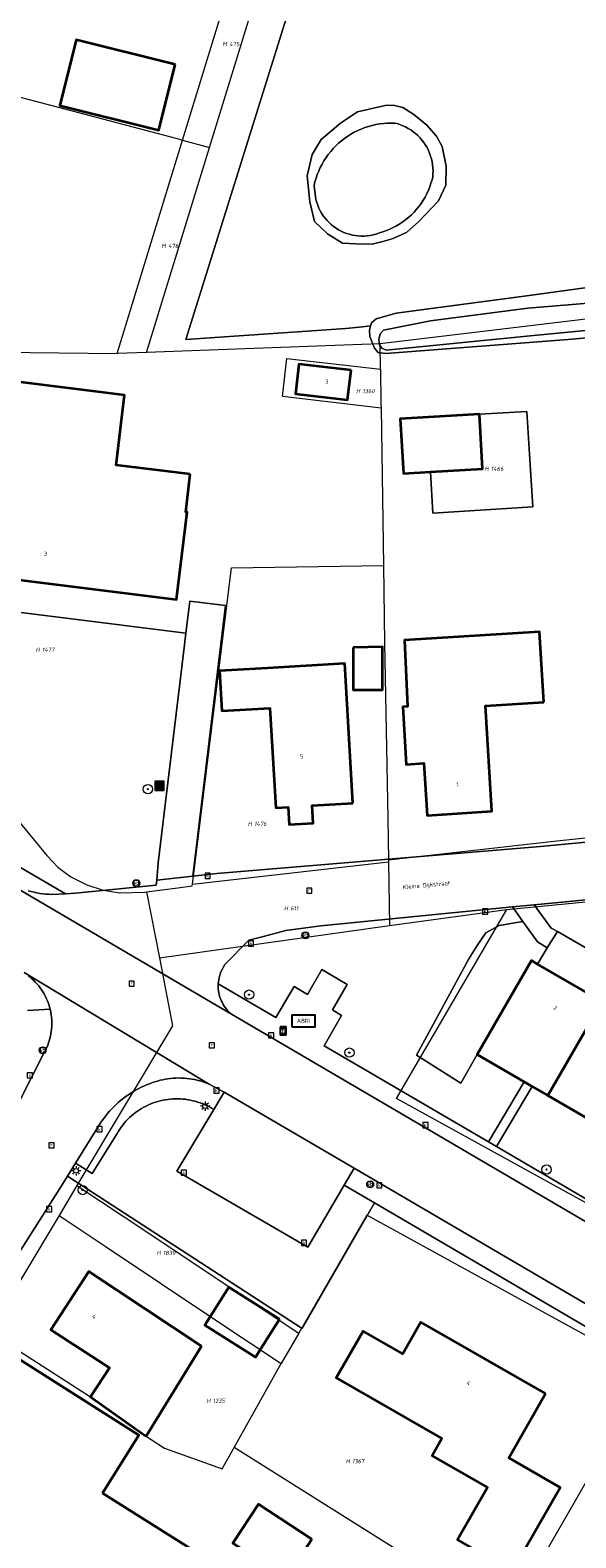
# Model space of a CAD drawing. Header units: metres. Extents: x 250001 to 257773, y 598992 to 609118.
# Tile 74 of 256: x 251558 to 251605, y 601520 to 601649. Entities that reach past the tile are written whole.
import ezdxf
from ezdxf.enums import TextEntityAlignment as Align
from ezdxf.lldxf.tags import DXFTag

# ---------------------------------------------------------------- set-up
doc = ezdxf.new("R2010")
doc.units = ezdxf.units.M
for name, color, linetype, lineweight in [('B-WE-GR-BOOM-S', 252, 'Continuous', 25), ('B-WE-GR-GRAS-GV', 252, 'Continuous', 13), ('B-WE-GR-GROENVOORZIENING-GV', 252, 'Continuous', 18), ('B-WE-IE-MEUBILAIR_WEGMEUBILAIR-S', 7, 'Continuous', 25), ('B-WE-KG-GRENS_PERCEEL-G', 150, 'KG-PERCEEL', 18), ('B-WE-KG-GRENS_PERCEEL-S', 150, 'Continuous', 25), ('B-WE-KL-ET_LS_OV_LICHTMAST-S', 252, 'Continuous', 25), ('B-WE-OG-BEBOUWING-GV', 1, 'Continuous', 35), ('B-WE-OG-BEBOUWING-T18', 7, 'Continuous', 18), ('B-WE-OG-BEBOUWING_OVERBOUWING-GV', 1, 'Continuous', 18), ('B-WE-OG-TERREIN_ERF-GV', 7, 'Continuous', 18), ('B-WE-OG-TOPOGRAFIE-T18', 2, 'Continuous', 18), ('B-WE-OG-WATER-GV', 252, 'Continuous', 18), ('B-WE-OG-WATER_SLOOT-GV', 252, 'Continuous', 18), ('B-WE-RI-GWA_KOLK-S', 252, 'Continuous', 25), ('B-WE-RI-GWA_RIOOLPUT-S', 252, 'Continuous', 25), ('B-WE-VH-VERHARDING_GESLOTEN-GV', 252, 'Continuous', 18), ('B-WE-VH-VERHARDING_OPEN-GV', 252, 'Continuous', 18), ('B-WE-VW-HALTEPAAL-S', 252, 'Continuous', 25), ('B-WE-VW-VERKEERSTEKEN_BORD-S', 252, 'Continuous', 25), ('B-WE-VW-VERKEERSTEKEN_DRAAGCONSTRUCTIE-S', 252, 'Continuous', 25), ('X-XX-AL-REFERENTIE-G', 7, 'Continuous', 18)]:
    doc.layers.add(name, color=color, linetype=linetype, lineweight=lineweight)
doc.styles.add('NLCS-ISO', font='NLCS-ISO.ttf')
doc.styles.add('NLCS-ISO-ANNOTATIEF-T18', font='NLCS-ISO.ttf', dxfattribs={"height": 1.8})
doc.styles.get("Standard").update_dxf_attribs({"font": 'NLCS-ISO.ttf'})
tags = doc.linetypes.add('KG-PERCEEL', pattern='A,5.5,-2,["P",Standard,S=1.8,R=0,X=-0.5,Y=-0.9],-2,5.5,-2,[5,NLCS.SHX,S=0.75,R=0,X=0,Y=0],-2', length=19).pattern_tags.tags
tags[6] = DXFTag(74, 10)

# ---------------------------------------------------------------- blocks, each defined once
blk = doc.blocks.new('SKG-PERCEELNUMMER-SO')
at = {"style": 'NLCS-ISO', "oblique": 10, "flags": 1}
blk.add_attdef('GEMEENTECODE', text='', height=1.8, dxfattribs=at).set_placement((0, 2.55), align=Align.MIDDLE_CENTER)
at = {"style": 'NLCS-ISO', "oblique": 10}
blk.add_attdef('SECTIE', text='', height=1.8, dxfattribs=at).set_placement((-0.5, 0), align=Align.MIDDLE_RIGHT)
blk.add_attdef('PERCEELNUMMER', text='', height=1.8, dxfattribs=at).set_placement((0.5, 0), align=Align.MIDDLE_LEFT)
blk = doc.blocks.new('BS2021-132-Xref-KAD-20210617')
at = {"layer": 'B-WE-KG-GRENS_PERCEEL-G', "flags": 128}
for points in [[(251571.575, 601639.763), (251576.703, 601656.522)], [(251573.903, 601639.149), (251579.06, 601655.941)], [(251571.575, 601639.763), (251538.211, 601648.555)], [(251565.96, 601621.41), (251571.575, 601639.763)], [(251571.575, 601639.763), (251573.903, 601639.149)], [(251568.484, 601621.504), (251573.903, 601639.149)], [(251606.971, 601624.46), (251605.592, 601624.294), (251588.586, 601622.253)], [(251548.173, 601621.748), (251550.923, 601621.596), (251565.96, 601621.41)], [(251588.586, 601622.253), (251588.56, 601622.25), (251568.484, 601621.504)], [(251588.622, 601620.059), (251588.586, 601622.253)], [(251568.484, 601621.504), (251565.96, 601621.41)], [(251588.677, 601616.727), (251580.175, 601617.713), (251580.561, 601620.994), (251588.622, 601620.059)], [(251588.622, 601620.059), (251588.671, 601617.096), (251588.677, 601616.727)], [(251588.677, 601616.727), (251588.9, 601603.185)], [(251572.426, 601575.741), (251575.795, 601602.969), (251588.9, 601603.185)], [(251588.9, 601603.185), (251588.975, 601596.522), (251589.258, 601581.429), (251589.317, 601577.84)], [(251545.406, 601595.823), (251559.901, 601578.217), (251560.87, 601577.198), (251561.946, 601576.396), (251563.325, 601575.714), (251564.749, 601575.243), (251566.187, 601575.012), (251568.346, 601575.085), (251568.49, 601575.104)], [(251606.298, 601579.735), (251603.816, 601579.46), (251589.317, 601577.84)], [(251599.5, 601573.596), (251635.292, 601577.048), (251635.373, 601577.045), (251635.451, 601577.014), (251635.508, 601576.961), (251635.555, 601576.866), (251636, 601572.12), (251650.27, 601573.44), (251649.83, 601578.14), (251649.876, 601578.318), (251649.9, 601578.36), (251649.961, 601578.401), (251650.027, 601578.433), (251650.11, 601578.46), (251657.99, 601579.21), (251660.787, 601579.54)], [(251589.32, 601577.661), (251572.426, 601575.741)], [(251589.317, 601577.84), (251589.32, 601577.681), (251589.32, 601577.661)], [(251589.32, 601577.661), (251589.41, 601572.194)], [(251568.49, 601575.104), (251571.186, 601575.459)], [(251568.49, 601575.104), (251569.582, 601569.44)], [(251571.186, 601575.459), (251572.411, 601575.62)], [(251572.411, 601575.62), (251572.426, 601575.741)], [(251589.41, 601572.194), (251599.5, 601573.596)], [(251647.848, 601544.378), (251624.185, 601557.951), (251615.652, 601543.212), (251590.015, 601557.316), (251599.5, 601573.596)], [(251569.582, 601569.44), (251589.41, 601572.194)], [(251569.582, 601569.44), (251570.715, 601563.565), (251562.479, 601549.832)], [(251562.479, 601549.832), (251560.944, 601547.27)], [(251562.479, 601549.832), (251566.554, 601547.134), (251581.593, 601537.147)], [(251560.944, 601547.27), (251554.93, 601537.24)], [(251560.944, 601547.27), (251564.923, 601544.628), (251574.547, 601538.192), (251580.08, 601534.53)], [(251611.853, 601533.883), (251587.447, 601547.275), (251581.593, 601537.147)], [(251554.93, 601537.24), (251563.66, 601531.67), (251568.3, 601528.36), (251570.025, 601527.241), (251574.997, 601525.453), (251576.023, 601527.285)], [(251581.593, 601537.147), (251580.08, 601534.53)], [(251576.023, 601527.285), (251580.08, 601534.53)], [(251599.536, 601512.519), (251611.853, 601533.883)], [(251599.536, 601512.519), (251576.023, 601527.285)]]:
    blk.add_lwpolyline(points, dxfattribs=at)
at = {"layer": 'B-WE-KG-GRENS_PERCEEL-S', "xscale": 0.2, "yscale": 0.2, "zscale": 0.2}
for p, values in [((251575.509, 601648.04), {'PERCEELNUMMER': '475', 'SECTIE': 'M'}), ((251570.255, 601630.679), {'PERCEELNUMMER': '476', 'SECTIE': 'M'}), ((251586.975, 601618.185), {'PERCEELNUMMER': '1360', 'SECTIE': 'H'}), ((251598.044, 601611.495), {'PERCEELNUMMER': '1466', 'SECTIE': 'H'}), ((251559.379, 601595.928), {'PERCEELNUMMER': '1477', 'SECTIE': 'H'}), ((251577.655, 601580.955), {'PERCEELNUMMER': '1476', 'SECTIE': 'H'}), ((251580.768, 601573.69), {'PERCEELNUMMER': '611', 'SECTIE': 'H'}), ((251569.8, 601544.038), {'PERCEELNUMMER': '1839', 'SECTIE': 'H'}), ((251574.085, 601531.315), {'PERCEELNUMMER': '1235', 'SECTIE': 'H'}), ((251586.09, 601526.119), {'PERCEELNUMMER': '1367', 'SECTIE': 'H'})]:
    blk.add_blockref('SKG-PERCEELNUMMER-SO', p, dxfattribs=at).add_auto_attribs(values)
blk = doc.blocks.new('SIE-WEG_AFVALBAK-SO')
at = {"linetype": 'ByBlock', "lineweight": 18}
h = blk.add_hatch(color=0, dxfattribs=at)
h.dxf.hatch_style = 1
h.paths.add_polyline_path([(-1.5, -1.5), (1.5, -1.5), (1.5, 1.5), (-1.5, 1.5)])
at = {"color": 0, "linetype": 'ByBlock', "lineweight": 18}
for points in [[(-2, -2), (2, -2), (2, 2), (-2, 2)], [(-1.5, -1.5), (1.5, -1.5), (1.5, 1.5), (-1.5, 1.5)]]:
    blk.add_lwpolyline(points, close=True, dxfattribs=at)
blk = doc.blocks.new('SIE-WEG_VERKEERSBORD-SO')
at = {"color": 0, "linetype": 'ByBlock', "lineweight": 18}
blk.add_lwpolyline([(-1.125, -1.125), (1.125, -1.125), (1.125, 1.125), (-1.125, 1.125)], close=True, dxfattribs=at)
at = {"color": 0, "linetype": 'ByBlock', "lineweight": 18, "style": 'NLCS-ISO'}
blk.add_text('vb', height=1.5, dxfattribs=at).set_placement((0, 0), align=Align.MIDDLE_CENTER)
blk = doc.blocks.new('SIE-WEG_PAAL_VERKEERSBORD-SO')
at = {"color": 0, "linetype": 'ByBlock', "lineweight": 18}
blk.add_circle((0, 0), 1.5, dxfattribs=at)
at = {"color": 0, "linetype": 'ByBlock', "lineweight": 18, "style": 'NLCS-ISO'}
blk.add_text('vb', height=1.5, dxfattribs=at).set_placement((0, 0.13), align=Align.MIDDLE_CENTER)
blk = doc.blocks.new('SVW-HALTEPAAL-SO')
for p, q in [((-1.29, 1.06), (1.29, 1.06)), ((-1.29, -1.06), (1.29, -1.06))]:
    blk.add_line(p, q)
blk.add_lwpolyline([(-1.09, -1.76), (1.09, -1.76, 0.414214), (1.29, -1.56), (1.29, 1.56, 0.414214), (1.09, 1.76), (-1.09, 1.76, 0.414214), (-1.29, 1.56), (-1.29, -1.56, 0.414214)], format="xyb", close=True)
at = {"lineweight": 18, "style": 'NLCS-ISO'}
blk.add_text('h', height=1.8, dxfattribs=at).set_placement((0.02, 0.01), align=Align.MIDDLE_CENTER)
blk = doc.blocks.new('SKL-ET_OV_LICHTMAST-SO')
at = {"color": 0, "linetype": 'ByBlock', "lineweight": 18}
for points in [[(-1.25, 0), (-2, 0)], [(-1.41, 1.41), (-0.88, 0.88)], [(0, 2), (0, 1.25)], [(0.88, 0.88), (1.41, 1.41)], [(2, 0), (1.25, 0)], [(-1.41, -1.41), (-0.88, -0.88)], [(0, -1.25), (0, -2)], [(0.88, -0.88), (1.41, -1.41)]]:
    blk.add_lwpolyline(points, dxfattribs=at)
blk.add_circle((0, 0), 1, dxfattribs=at)
blk = doc.blocks.new('SRI-KOLK-SO')
at = {"color": 0, "linetype": 'ByBlock', "lineweight": 18}
blk.add_lwpolyline([(-1.125, -1.125), (1.125, -1.125), (1.125, 1.125), (-1.125, 1.125)], close=True, dxfattribs=at)
at = {"color": 0, "linetype": 'ByBlock', "lineweight": 18, "style": 'NLCS-ISO'}
blk.add_text('k', height=1.5, dxfattribs=at).set_placement((0, 0), align=Align.MIDDLE_CENTER)
blk = doc.blocks.new('SRI-PUT_INSPECTIEPUT_RIOOLPUT-SO')
at = {"color": 0, "linetype": 'ByBlock', "lineweight": 18}
blk.add_lwpolyline([(-1.12, -1.12), (1.12, -1.12), (1.12, 1.12), (-1.12, 1.12)], close=True, dxfattribs=at)
at = {"color": 0, "linetype": 'ByBlock', "lineweight": 18, "style": 'NLCS-ISO'}
blk.add_text('r', height=1.5, dxfattribs=at).set_placement((0, 0.28), align=Align.MIDDLE_CENTER)
blk = doc.blocks.new('SIE-WEG_ABRI-SO')
blk.add_lwpolyline([(-5, -2.5), (5, -2.5), (5, 2.5), (-5, 2.5)], close=True)
at = {"style": 'NLCS-ISO'}
blk.add_text('ABRI', height=1.8, dxfattribs=at).set_placement((0, 0), align=Align.MIDDLE_CENTER)
blk = doc.blocks.new('SGR-BOOM_01-SO')
at = {"linetype": 'ByBlock', "lineweight": 18}
h = blk.add_hatch(color=0, dxfattribs=at)
h.dxf.hatch_style = 1
edge = h.paths.add_edge_path()
edge.add_arc((0, 0), 0.25, 0, 360)
at = {"color": 0, "linetype": 'ByBlock', "lineweight": 18}
for radius in [2, 0.25]:
    blk.add_circle((0, 0), radius, dxfattribs=at)
blk = doc.blocks.new('BS2021-132-Xref-BGT-GRIJS-20210617-aangepast')
at = {"layer": 'B-WE-GR-GRAS-GV', "flags": 128}
blk.add_lwpolyline([(251597.287, 601703.925), (251571.85, 601622.631), (251585.636, 601623.578), (251587.092, 601623.707), (251587.77, 601623.8), (251587.867, 601624.057), (251588.246, 601624.404), (251589.986, 601624.88), (251601.424, 601626.407), (251607.07, 601627.177)], dxfattribs=at)
blk.add_lwpolyline([(251586.507, 601630.867), (251585.369, 601630.907), (251584.064, 601631.718), (251582.953, 601632.775), (251582.557, 601634.482), (251582.319, 601636.708), (251582.741, 601638.551), (251583.506, 601639.839), (251585.195, 601641.236), (251586.634, 601642.203), (251589.036, 601642.762), (251589.719, 601642.775), (251590.541, 601642.592), (251591.508, 601641.988), (251592.617, 601641.067), (251593.438, 601640.127), (251593.94, 601639.241), (251594.274, 601637.548), (251594.259, 601635.894), (251593.616, 601634.562), (251591.919, 601632.771), (251590.859, 601631.826), (251589.64, 601631.288), (251588.84, 601631.062), (251587.919, 601630.832)], close=True, dxfattribs=at)
at = {"layer": 'B-WE-GR-GROENVOORZIENING-GV', "flags": 128}
for points in [[(251571.748, 601596.352), (251571.871, 601597.369), (251549.837, 601600.106), (251542.894, 601585.792), (251544.379, 601584.925), (251561.499, 601574.937), (251562.369, 601574.979), (251569.309, 601575.67), (251569.38, 601576.119), (251569.47, 601577.599)], [(251614.598, 601565.509), (251620.397, 601575.765), (251601.855, 601573.986), (251603.339, 601571.989), (251603.866, 601571.686)], [(251600.897, 601572.546), (251599.989, 601573.804), (251583.48, 601572.189), (251580.489, 601571.78), (251578.549, 601571.26), (251577.29, 601570.957), (251575.209, 601568.859), (251574.859, 601568.15), (251574.806, 601568.002), (251574.761, 601567.852), (251574.724, 601567.699), (251574.694, 601567.545), (251574.672, 601567.39), (251574.658, 601567.234), (251574.656, 601567.19), (251579.616, 601564.29), (251581.181, 601566.965), (251582.333, 601566.262), (251583.589, 601568.43), (251585.75, 601567.14), (251584.5, 601564.939), (251585.269, 601564.469), (251583.789, 601561.849), (251597.923, 601553.585), (251601.003, 601558.748), (251596.94, 601561.099), (251595.54, 601558.64), (251591.73, 601561.05), (251596.25, 601569.349), (251596.94, 601570.489), (251597.708, 601571.566), (251598.859, 601572.219)], [(251602.149, 601570.81), (251600.897, 601572.546), (251598.859, 601572.219), (251597.708, 601571.566), (251596.94, 601570.489), (251596.25, 601569.349), (251591.73, 601561.05), (251595.54, 601558.64), (251596.94, 601561.099), (251601.63, 601569.199), (251602.16, 601568.892), (251602.97, 601570.29)], [(251638.57, 601543.31), (251621.491, 601559.054), (251621.79, 601556.829), (251621.899, 601554.439), (251621.709, 601552.79), (251621, 601550.859), (251620.6, 601550.199), (251618.149, 601548.51), (251617.022, 601547.935), (251615.779, 601547.698), (251614.519, 601547.819), (251613.85, 601548.469), (251615.069, 601550.609), (251608.984, 601554.13), (251603.029, 601557.576), (251601.697, 601558.347), (251598.615, 601553.18), (251632.72, 601533.239)], [(251571.392, 601557.293), (251571.174, 601557.3), (251570.957, 601557.299), (251570.739, 601557.291), (251570.522, 601557.274), (251570.306, 601557.249), (251570.09, 601557.217), (251569.876, 601557.176), (251569.664, 601557.128), (251569.453, 601557.072), (251569.245, 601557.008), (251569.039, 601556.937), (251568.836, 601556.858), (251568.636, 601556.772), (251568.44, 601556.678), (251568.247, 601556.578), (251568.057, 601556.47), (251567.872, 601556.355), (251567.691, 601556.234), (251567.515, 601556.106), (251567.343, 601555.972), (251567.177, 601555.832), (251567.016, 601555.685), (251566.86, 601555.533), (251566.71, 601555.375), (251566.566, 601555.211), (251566.428, 601555.043), (251566.296, 601554.87), (251566.171, 601554.691), (251566.052, 601554.509), (251565.94, 601554.322), (251565.836, 601554.131), (251565.804, 601554.07), (251563.809, 601550.868), (251562.366, 601551.767), (251561.672, 601550.654), (251581.886, 601537.541), (251588.112, 601548.34), (251585.507, 601549.864), (251582.369, 601544.54), (251571.089, 601551.069), (251574.265, 601556.375), (251574.079, 601556.488), (251573.889, 601556.595), (251573.695, 601556.694), (251573.498, 601556.787), (251573.298, 601556.872), (251573.094, 601556.949), (251572.888, 601557.019), (251572.679, 601557.082), (251572.468, 601557.137), (251572.256, 601557.184), (251572.041, 601557.223), (251571.826, 601557.254), (251571.609, 601557.277)]]:
    blk.add_lwpolyline(points, close=True, dxfattribs=at)
at = {"layer": 'B-WE-OG-BEBOUWING-GV', "flags": 128}
for points in [[(251570.956, 601646.276), (251562.424, 601648.408), (251561.014, 601642.764), (251569.546, 601640.632)], [(251586.089, 601619.979), (251581.609, 601620.5), (251581.309, 601617.949), (251585.79, 601617.43)], [(251572.239, 601611.03), (251565.859, 601611.81), (251566.589, 601617.839), (251550.7, 601619.81), (251549.54, 601610.51), (251548.799, 601610.599), (251547.88, 601603.14), (251550.586, 601602.804), (251571.07, 601600.26), (251571.98, 601607.76), (251571.85, 601607.78)], [(251597.146, 601616.197), (251590.33, 601615.805), (251590.6, 601611.103), (251592.928, 601611.237), (251597.416, 601611.495)], [(251602.699, 601591.414), (251602.324, 601597.482), (251590.696, 601596.763), (251590.959, 601591.048), (251590.54, 601591.02), (251590.85, 601586.06), (251592.369, 601586.16), (251592.649, 601581.66), (251598.23, 601582.04), (251597.669, 601591.103)], [(251586.265, 601596.129), (251586.277, 601592.473), (251588.798, 601592.475), (251588.805, 601596.17)], [(251586.26, 601582.719), (251585.554, 601594.746), (251578.904, 601594.356), (251574.752, 601594.113), (251574.954, 601590.668), (251579.106, 601590.911), (251579.609, 601582.319), (251580.679, 601582.39), (251580.769, 601580.9), (251582.839, 601581.02), (251582.75, 601582.52)], [(251602.16, 601568.892), (251601.63, 601569.199), (251596.94, 601561.099), (251601.003, 601558.748), (251601.697, 601558.347), (251603.029, 601557.576), (251607.723, 601565.67)], [(251613.677, 601562.223), (251607.723, 601565.67), (251603.029, 601557.576), (251608.984, 601554.13)], [(251573.21, 601536.02), (251563.5, 601542.44), (251560.24, 601537.43), (251565.28, 601534.15), (251563.66, 601531.67), (251568.3, 601528.36), (251568.44, 601528.27)], [(251579.924, 601538.347), (251575.572, 601541.095), (251573.511, 601537.831), (251577.863, 601535.083)], [(251602.829, 601531.939), (251592.1, 601538.089), (251590.54, 601535.364), (251587.129, 601537.317), (251584.82, 601533.283), (251593.92, 601528.069), (251593.07, 601526.589), (251597.85, 601523.859), (251595.26, 601519.349), (251599.98, 601516.65), (251604.109, 601523.859), (251599.67, 601526.41)], [(251564.678, 601523.364), (251567.824, 601528.372), (251554.494, 601536.781), (251547.199, 601525.224), (251560.481, 601516.843), (251556.799, 601510.902), (251564.665, 601505.936), (251572.441, 601518.487)], [(251582.724, 601519.416), (251578.111, 601522.427), (251575.916, 601519.064), (251580.529, 601516.053)]]:
    blk.add_lwpolyline(points, close=True, dxfattribs=at)
at = {"layer": 'B-WE-OG-BEBOUWING_OVERBOUWING-GV', "flags": 128}
blk.add_lwpolyline([(251601.455, 601612.759), (251601.228, 601616.432), (251597.146, 601616.197), (251597.416, 601611.495), (251592.928, 601611.237), (251593.144, 601607.67), (251601.737, 601608.214)], close=True, dxfattribs=at)
at = {"layer": 'B-WE-OG-TERREIN_ERF-GV', "flags": 128}
for points in [[(251621.348, 601624.089), (251604.782, 601622.632), (251589.086, 601621.427), (251588.417, 601621.519), (251588.1, 601621.883), (251587.696, 601622.868), (251587.687, 601623.387), (251587.726, 601623.684), (251587.77, 601623.8), (251587.092, 601623.707), (251585.636, 601623.578), (251571.85, 601622.631), (251597.287, 601703.925)], [(251549.837, 601600.106), (251571.871, 601597.369), (251572.205, 601600.119), (251575.282, 601599.745), (251572.452, 601576.448), (251574.529, 601576.67), (251602.41, 601579.01), (251624.35, 601581.109)], [(251633.867, 601521.564), (251588.112, 601548.34), (251581.886, 601537.541), (251561.672, 601550.654), (251560.809, 601549.27), (251555.519, 601541.01), (251555.251, 601540.677), (251556.458, 601539.892), (251554.494, 601536.781), (251567.824, 601528.372), (251564.678, 601523.364), (251572.441, 601518.487)]]:
    blk.add_lwpolyline(points, dxfattribs=at)
for points in [[(251569.546, 601640.632), (251561.014, 601642.764), (251562.424, 601648.408), (251570.956, 601646.276)], [(251585.79, 601617.43), (251581.309, 601617.949), (251581.609, 601620.5), (251586.089, 601619.979)], [(251571.07, 601600.26), (251550.586, 601602.804), (251547.88, 601603.14), (251548.799, 601610.599), (251549.54, 601610.51), (251550.7, 601619.81), (251566.589, 601617.839), (251565.859, 601611.81), (251572.239, 601611.03), (251571.85, 601607.78), (251571.98, 601607.76)], [(251601.455, 601612.759), (251601.737, 601608.214), (251593.144, 601607.67), (251592.928, 601611.237), (251590.6, 601611.103), (251590.33, 601615.805), (251597.146, 601616.197), (251601.228, 601616.432)], [(251602.699, 601591.414), (251597.669, 601591.103), (251598.23, 601582.04), (251592.649, 601581.66), (251592.369, 601586.16), (251590.85, 601586.06), (251590.54, 601591.02), (251590.959, 601591.048), (251590.696, 601596.763), (251602.324, 601597.482)], [(251588.798, 601592.475), (251586.277, 601592.473), (251586.265, 601596.129), (251588.805, 601596.17)], [(251586.26, 601582.719), (251582.75, 601582.52), (251582.839, 601581.02), (251580.769, 601580.9), (251580.679, 601582.39), (251579.609, 601582.319), (251579.106, 601590.911), (251574.954, 601590.668), (251574.752, 601594.113), (251578.904, 601594.356), (251585.554, 601594.746)], [(251614.598, 601565.509), (251603.866, 601571.686), (251602.97, 601570.29), (251602.16, 601568.892), (251607.723, 601565.67), (251613.677, 601562.223), (251619.464, 601558.871), (251620.239, 601560.209), (251621.324, 601561.386), (251617.433, 601563.876), (251616.047, 601564.675)], [(251563.66, 601531.67), (251565.28, 601534.15), (251560.24, 601537.43), (251563.5, 601542.44), (251573.21, 601536.02), (251568.44, 601528.27), (251568.3, 601528.36)], [(251573.511, 601537.831), (251575.572, 601541.095), (251579.924, 601538.347), (251577.863, 601535.083)], [(251584.82, 601533.283), (251587.129, 601537.317), (251590.54, 601535.364), (251592.1, 601538.089), (251602.829, 601531.939), (251599.67, 601526.41), (251604.109, 601523.859), (251599.98, 601516.65), (251595.26, 601519.349), (251597.85, 601523.859), (251593.07, 601526.589), (251593.92, 601528.069)], [(251575.916, 601519.064), (251578.111, 601522.427), (251582.724, 601519.416), (251580.529, 601516.053)]]:
    blk.add_lwpolyline(points, close=True, dxfattribs=at)
at = {"layer": 'B-WE-OG-WATER-GV', "flags": 128}
blk.add_lwpolyline([(251589.875, 601641.241), (251589.545, 601641.248), (251589.215, 601641.239), (251588.886, 601641.214), (251588.559, 601641.173), (251588.234, 601641.116), (251587.912, 601641.043), (251587.593, 601640.955), (251587.28, 601640.852), (251586.972, 601640.734), (251586.67, 601640.601), (251586.375, 601640.453), (251586.087, 601640.291), (251585.808, 601640.116), (251585.537, 601639.927), (251585.276, 601639.725), (251585.025, 601639.511), (251584.785, 601639.285), (251584.556, 601639.047), (251584.338, 601638.799), (251584.133, 601638.541), (251583.941, 601638.273), (251583.762, 601637.995), (251583.596, 601637.71), (251583.445, 601637.417), (251583.308, 601637.116), (251583.185, 601636.81), (251583.078, 601636.498), (251582.986, 601636.181), (251582.909, 601635.86), (251582.905, 601635.841), (251583.072, 601634.662), (251583.14, 601634.415), (251583.223, 601634.172), (251583.321, 601633.936), (251583.434, 601633.706), (251583.561, 601633.483), (251583.702, 601633.269), (251583.855, 601633.064), (251584.022, 601632.869), (251584.2, 601632.685), (251584.389, 601632.512), (251584.589, 601632.351), (251584.798, 601632.204), (251585.016, 601632.069), (251585.242, 601631.948), (251585.475, 601631.842), (251585.714, 601631.751), (251585.959, 601631.674), (251586.208, 601631.613), (251586.46, 601631.568), (251586.714, 601631.538), (251586.97, 601631.524), (251587.227, 601631.527), (251587.482, 601631.545), (251587.736, 601631.579), (251587.987, 601631.629), (251588.235, 601631.695), (251588.478, 601631.776), (251588.531, 601631.796), (251588.839, 601631.888), (251589.141, 601631.995), (251589.438, 601632.118), (251589.729, 601632.255), (251590.012, 601632.406), (251590.287, 601632.571), (251590.554, 601632.75), (251590.812, 601632.942), (251591.059, 601633.146), (251591.297, 601633.362), (251591.523, 601633.59), (251591.737, 601633.829), (251591.94, 601634.079), (251592.13, 601634.338), (251592.306, 601634.606), (251592.469, 601634.883), (251592.618, 601635.167), (251592.753, 601635.459), (251592.873, 601635.757), (251592.978, 601636.06), (251593.067, 601636.368), (251593.126, 601636.606), (251593.148, 601636.867), (251593.154, 601637.128), (251593.144, 601637.388), (251593.118, 601637.648), (251593.076, 601637.906), (251593.019, 601638.16), (251592.946, 601638.411), (251592.857, 601638.657), (251592.754, 601638.896), (251592.637, 601639.13), (251592.505, 601639.355), (251592.36, 601639.572), (251592.202, 601639.78), (251592.031, 601639.977), (251591.849, 601640.164), (251591.655, 601640.339), (251591.452, 601640.502), (251591.238, 601640.652), (251591.016, 601640.789), (251590.786, 601640.912), (251590.548, 601641.021), (251590.305, 601641.115), (251590.056, 601641.194)], close=True, dxfattribs=at)
blk.add_lwpolyline([(251607.923, 601625.871), (251601.311, 601625.306), (251592.931, 601624.234), (251588.901, 601623.42), (251588.611, 601623.104), (251588.471, 601622.627), (251588.554, 601622.17), (251588.737, 601621.877), (251589.125, 601621.706), (251601.517, 601622.939), (251617.948, 601624.528)], dxfattribs=at)
at = {"layer": 'B-WE-OG-WATER_SLOOT-GV', "flags": 128}
for points in [[(251590.541, 601642.592), (251589.719, 601642.775), (251589.036, 601642.762), (251586.634, 601642.203), (251585.195, 601641.236), (251583.506, 601639.839), (251582.741, 601638.551), (251582.319, 601636.708), (251582.557, 601634.482), (251582.953, 601632.775), (251584.064, 601631.718), (251585.369, 601630.907), (251586.507, 601630.867), (251587.919, 601630.832), (251588.84, 601631.062), (251589.64, 601631.288), (251590.859, 601631.826), (251591.919, 601632.771), (251593.616, 601634.562), (251594.259, 601635.894), (251594.274, 601637.548), (251593.94, 601639.241), (251593.438, 601640.127), (251592.617, 601641.067), (251591.508, 601641.988)], [(251589.215, 601641.239), (251589.545, 601641.248), (251589.875, 601641.241), (251590.056, 601641.194), (251590.305, 601641.115), (251590.548, 601641.021), (251590.786, 601640.912), (251591.016, 601640.789), (251591.238, 601640.652), (251591.452, 601640.502), (251591.655, 601640.339), (251591.849, 601640.164), (251592.031, 601639.977), (251592.202, 601639.78), (251592.36, 601639.572), (251592.505, 601639.355), (251592.637, 601639.13), (251592.754, 601638.896), (251592.857, 601638.657), (251592.946, 601638.411), (251593.019, 601638.16), (251593.076, 601637.906), (251593.118, 601637.648), (251593.144, 601637.388), (251593.154, 601637.128), (251593.148, 601636.867), (251593.126, 601636.606), (251593.067, 601636.368), (251592.978, 601636.06), (251592.873, 601635.757), (251592.753, 601635.459), (251592.618, 601635.167), (251592.469, 601634.883), (251592.306, 601634.606), (251592.13, 601634.338), (251591.94, 601634.079), (251591.737, 601633.829), (251591.523, 601633.59), (251591.297, 601633.362), (251591.059, 601633.146), (251590.812, 601632.942), (251590.554, 601632.75), (251590.287, 601632.571), (251590.012, 601632.406), (251589.729, 601632.255), (251589.438, 601632.118), (251589.141, 601631.995), (251588.839, 601631.888), (251588.531, 601631.796), (251588.478, 601631.776), (251588.235, 601631.695), (251587.987, 601631.629), (251587.736, 601631.579), (251587.482, 601631.545), (251587.227, 601631.527), (251586.97, 601631.524), (251586.714, 601631.538), (251586.46, 601631.568), (251586.208, 601631.613), (251585.959, 601631.674), (251585.714, 601631.751), (251585.475, 601631.842), (251585.242, 601631.948), (251585.016, 601632.069), (251584.798, 601632.204), (251584.589, 601632.351), (251584.389, 601632.512), (251584.2, 601632.685), (251584.022, 601632.869), (251583.855, 601633.064), (251583.702, 601633.269), (251583.561, 601633.483), (251583.434, 601633.706), (251583.321, 601633.936), (251583.223, 601634.172), (251583.14, 601634.415), (251583.072, 601634.662), (251582.905, 601635.841), (251582.909, 601635.86), (251582.986, 601636.181), (251583.078, 601636.498), (251583.185, 601636.81), (251583.308, 601637.116), (251583.445, 601637.417), (251583.596, 601637.71), (251583.762, 601637.995), (251583.941, 601638.273), (251584.133, 601638.541), (251584.338, 601638.799), (251584.556, 601639.047), (251584.785, 601639.285), (251585.025, 601639.511), (251585.276, 601639.725), (251585.537, 601639.927), (251585.808, 601640.116), (251586.087, 601640.291), (251586.375, 601640.453), (251586.67, 601640.601), (251586.972, 601640.734), (251587.28, 601640.852), (251587.593, 601640.955), (251587.912, 601641.043), (251588.234, 601641.116), (251588.559, 601641.173), (251588.886, 601641.214)]]:
    blk.add_lwpolyline(points, close=True, dxfattribs=at)
for points in [[(251607.07, 601627.177), (251601.424, 601626.407), (251589.986, 601624.88), (251588.246, 601624.404), (251587.867, 601624.057), (251587.77, 601623.8), (251587.726, 601623.684), (251587.687, 601623.387), (251587.696, 601622.868), (251588.1, 601621.883), (251588.417, 601621.519), (251589.086, 601621.427), (251604.782, 601622.632), (251621.348, 601624.089)], [(251617.948, 601624.528), (251601.517, 601622.939), (251589.125, 601621.706), (251588.737, 601621.877), (251588.554, 601622.17), (251588.471, 601622.627), (251588.611, 601623.104), (251588.901, 601623.42), (251592.931, 601624.234), (251601.311, 601625.306), (251607.923, 601625.871)]]:
    blk.add_lwpolyline(points, dxfattribs=at)
at = {"layer": 'B-WE-VH-VERHARDING_GESLOTEN-GV', "flags": 128}
for points in [[(251557.929, 601568.15), (251573.829, 601558.579), (251575.16, 601557.869), (251586.371, 601551.329), (251634.73, 601523.03)], [(251638.809, 601527.689), (251575.807, 601564.569), (251555.67, 601576.369)], [(251555.519, 601541.01), (251560.809, 601549.27), (251561.672, 601550.654), (251562.366, 601551.767), (251564.35, 601554.949), (251564.49, 601555.173), (251564.637, 601555.393), (251564.79, 601555.608), (251564.95, 601555.818), (251565.116, 601556.024), (251565.288, 601556.224), (251565.466, 601556.419), (251565.65, 601556.608), (251565.839, 601556.792), (251566.034, 601556.97), (251566.235, 601557.142), (251566.44, 601557.308), (251566.651, 601557.468), (251566.866, 601557.621), (251567.086, 601557.768), (251567.31, 601557.907), (251567.538, 601558.041), (251567.77, 601558.166), (251568.006, 601558.286), (251568.245, 601558.397), (251568.488, 601558.502), (251568.734, 601558.599), (251568.982, 601558.688), (251569.2, 601558.76), (251569.421, 601558.828), (251569.644, 601558.888), (251569.869, 601558.94), (251570.096, 601558.985), (251570.324, 601559.022), (251570.553, 601559.051), (251570.783, 601559.071), (251571.014, 601559.084), (251571.245, 601559.089), (251571.476, 601559.086), (251571.707, 601559.075), (251571.937, 601559.056), (251572.167, 601559.029), (251572.395, 601558.994), (251572.622, 601558.951), (251572.848, 601558.9), (251573.071, 601558.841), (251573.293, 601558.775), (251573.511, 601558.701), (251573.728, 601558.62), (251573.829, 601558.579), (251557.929, 601568.15)], [(251558.324, 601567.869), (251558.483, 601567.74), (251558.636, 601567.605), (251558.784, 601567.463), (251558.926, 601567.317), (251559.063, 601567.164), (251559.193, 601567.007), (251559.317, 601566.844), (251559.434, 601566.677), (251559.545, 601566.506), (251559.65, 601566.33), (251559.747, 601566.15), (251559.837, 601565.966), (251559.92, 601565.78), (251559.995, 601565.589), (251560.063, 601565.397), (251560.123, 601565.201), (251560.176, 601565.004), (251560.198, 601564.91), (251560.237, 601564.711), (251560.269, 601564.51), (251560.294, 601564.308), (251560.31, 601564.105), (251560.318, 601563.902), (251560.318, 601563.698), (251560.31, 601563.495), (251560.294, 601563.292), (251560.271, 601563.09), (251560.239, 601562.889), (251560.199, 601562.69), (251560.152, 601562.492), (251560.097, 601562.296), (251560.034, 601562.102), (251559.964, 601561.912), (251559.886, 601561.724), (251559.801, 601561.539), (251559.708, 601561.358), (251559.609, 601561.18), (251554.7, 601551.568)]]:
    blk.add_lwpolyline(points, dxfattribs=at)
at = {"layer": 'B-WE-VH-VERHARDING_OPEN-GV', "flags": 128}
for points in [[(251558.289, 601575.193), (251558.537, 601575.127), (251558.787, 601575.068), (251559.039, 601575.017), (251559.293, 601574.974), (251559.547, 601574.938), (251559.802, 601574.911), (251560.059, 601574.892), (251560.315, 601574.88), (251560.329, 601574.88), (251561.499, 601574.937), (251544.379, 601584.925)], [(251558.23, 601564.89), (251560.176, 601565.004), (251560.123, 601565.201), (251560.063, 601565.397), (251559.995, 601565.589), (251559.92, 601565.78), (251559.837, 601565.966), (251559.747, 601566.15), (251559.65, 601566.33), (251559.545, 601566.506), (251559.434, 601566.677), (251559.317, 601566.844), (251559.193, 601567.007), (251559.063, 601567.164), (251558.926, 601567.317), (251558.784, 601567.463), (251558.636, 601567.605), (251558.483, 601567.74), (251558.324, 601567.869)], [(251624.35, 601581.109), (251602.41, 601579.01), (251574.529, 601576.67), (251572.452, 601576.448), (251569.38, 601576.119), (251569.309, 601575.67), (251562.369, 601574.979), (251561.499, 601574.937), (251560.329, 601574.88), (251560.315, 601574.88), (251560.059, 601574.892), (251559.802, 601574.911), (251559.547, 601574.938), (251559.293, 601574.974), (251559.039, 601575.017), (251558.787, 601575.068), (251558.537, 601575.127), (251558.289, 601575.193)], [(251555.67, 601576.369), (251575.807, 601564.569), (251575.687, 601564.672), (251575.572, 601564.781), (251575.462, 601564.896), (251575.359, 601565.015), (251575.262, 601565.141), (251575.171, 601565.27), (251575.087, 601565.404), (251575.01, 601565.543), (251574.94, 601565.685), (251574.877, 601565.83), (251574.822, 601565.978), (251574.774, 601566.129), (251574.734, 601566.282), (251574.701, 601566.437), (251574.677, 601566.594), (251574.66, 601566.751), (251574.652, 601566.909), (251574.651, 601567.068), (251574.656, 601567.19), (251574.658, 601567.234), (251574.672, 601567.39), (251574.694, 601567.545), (251574.724, 601567.699), (251574.761, 601567.852), (251574.806, 601568.002), (251574.859, 601568.15), (251575.209, 601568.859), (251577.29, 601570.957), (251578.549, 601571.26), (251580.489, 601571.78), (251583.48, 601572.189), (251599.989, 601573.804), (251601.855, 601573.986), (251620.397, 601575.765)], [(251632.72, 601533.239), (251598.615, 601553.18), (251597.923, 601553.585), (251583.789, 601561.849), (251585.269, 601564.469), (251584.5, 601564.939), (251585.75, 601567.14), (251583.589, 601568.43), (251582.333, 601566.262), (251581.181, 601566.965), (251579.616, 601564.29), (251574.656, 601567.19), (251574.651, 601567.068), (251574.652, 601566.909), (251574.66, 601566.751), (251574.677, 601566.594), (251574.701, 601566.437), (251574.734, 601566.282), (251574.774, 601566.129), (251574.822, 601565.978), (251574.877, 601565.83), (251574.94, 601565.685), (251575.01, 601565.543), (251575.087, 601565.404), (251575.171, 601565.27), (251575.262, 601565.141), (251575.359, 601565.015), (251575.462, 601564.896), (251575.572, 601564.781), (251575.687, 601564.672), (251575.807, 601564.569), (251638.809, 601527.689)], [(251554.7, 601551.568), (251559.609, 601561.18), (251559.708, 601561.358), (251559.801, 601561.539), (251559.886, 601561.724), (251559.964, 601561.912), (251560.034, 601562.102), (251560.097, 601562.296), (251560.152, 601562.492), (251560.199, 601562.69), (251560.239, 601562.889), (251560.271, 601563.09), (251560.294, 601563.292), (251560.31, 601563.495), (251560.318, 601563.698), (251560.318, 601563.902), (251560.31, 601564.105), (251560.294, 601564.308), (251560.269, 601564.51), (251560.237, 601564.711), (251560.198, 601564.91), (251560.176, 601565.004), (251558.23, 601564.89)], [(251634.73, 601523.03), (251586.371, 601551.329), (251585.507, 601549.864), (251588.112, 601548.34), (251633.867, 601521.564)]]:
    blk.add_lwpolyline(points, dxfattribs=at)
for points in [[(251575.282, 601599.745), (251572.205, 601600.119), (251571.871, 601597.369), (251571.748, 601596.352), (251569.47, 601577.599), (251569.38, 601576.119), (251572.452, 601576.448)], [(251603.339, 601571.989), (251601.855, 601573.986), (251599.989, 601573.804), (251600.897, 601572.546), (251602.149, 601570.81), (251602.97, 601570.29), (251603.866, 601571.686)], [(251571.476, 601559.086), (251571.245, 601559.089), (251571.014, 601559.084), (251570.783, 601559.071), (251570.553, 601559.051), (251570.324, 601559.022), (251570.096, 601558.985), (251569.869, 601558.94), (251569.644, 601558.888), (251569.421, 601558.828), (251569.2, 601558.76), (251568.982, 601558.688), (251568.734, 601558.599), (251568.488, 601558.502), (251568.245, 601558.397), (251568.006, 601558.286), (251567.77, 601558.166), (251567.538, 601558.041), (251567.31, 601557.907), (251567.086, 601557.768), (251566.866, 601557.621), (251566.651, 601557.468), (251566.44, 601557.308), (251566.235, 601557.142), (251566.034, 601556.97), (251565.839, 601556.792), (251565.65, 601556.608), (251565.466, 601556.419), (251565.288, 601556.224), (251565.116, 601556.024), (251564.95, 601555.818), (251564.79, 601555.608), (251564.637, 601555.393), (251564.49, 601555.173), (251564.35, 601554.949), (251562.366, 601551.767), (251563.809, 601550.868), (251565.804, 601554.07), (251565.836, 601554.131), (251565.94, 601554.322), (251566.052, 601554.509), (251566.171, 601554.691), (251566.296, 601554.87), (251566.428, 601555.043), (251566.566, 601555.211), (251566.71, 601555.375), (251566.86, 601555.533), (251567.016, 601555.685), (251567.177, 601555.832), (251567.343, 601555.972), (251567.515, 601556.106), (251567.691, 601556.234), (251567.872, 601556.355), (251568.057, 601556.47), (251568.247, 601556.578), (251568.44, 601556.678), (251568.636, 601556.772), (251568.836, 601556.858), (251569.039, 601556.937), (251569.245, 601557.008), (251569.453, 601557.072), (251569.664, 601557.128), (251569.876, 601557.176), (251570.09, 601557.217), (251570.306, 601557.249), (251570.522, 601557.274), (251570.739, 601557.291), (251570.957, 601557.299), (251571.174, 601557.3), (251571.392, 601557.293), (251571.609, 601557.277), (251571.826, 601557.254), (251572.041, 601557.223), (251572.256, 601557.184), (251572.468, 601557.137), (251572.679, 601557.082), (251572.888, 601557.019), (251573.094, 601556.949), (251573.298, 601556.872), (251573.498, 601556.787), (251573.695, 601556.694), (251573.889, 601556.595), (251574.079, 601556.488), (251574.265, 601556.375), (251575.16, 601557.869), (251573.829, 601558.579), (251573.728, 601558.62), (251573.511, 601558.701), (251573.293, 601558.775), (251573.071, 601558.841), (251572.848, 601558.9), (251572.622, 601558.951), (251572.395, 601558.994), (251572.167, 601559.029), (251571.937, 601559.056), (251571.707, 601559.075)], [(251601.697, 601558.347), (251601.003, 601558.748), (251597.923, 601553.585), (251598.615, 601553.18)], [(251586.371, 601551.329), (251575.16, 601557.869), (251574.265, 601556.375), (251571.089, 601551.069), (251582.369, 601544.54), (251585.507, 601549.864)]]:
    blk.add_lwpolyline(points, close=True, dxfattribs=at)
at = {"layer": 'B-WE-GR-BOOM-S', "xscale": 0.2, "yscale": 0.2, "zscale": 0.2}
for p in [(251568.598, 601583.94), (251577.31, 601566.26), (251585.95, 601561.27), (251602.93, 601551.21), (251562.98, 601549.45)]:
    blk.add_blockref('SGR-BOOM_01-SO', p, dxfattribs=at)
at = {"layer": 'B-WE-IE-MEUBILAIR_WEGMEUBILAIR-S', "xscale": 0.2, "yscale": 0.2, "zscale": 0.2}
for name, p in [('SIE-WEG_AFVALBAK-SO', (251569.602, 601584.232)), ('SIE-WEG_ABRI-SO', (251582.004, 601564.003))]:
    blk.add_blockref(name, p, dxfattribs=at)
at = {"layer": 'B-WE-KL-ET_LS_OV_LICHTMAST-S', "xscale": 0.2, "yscale": 0.2, "zscale": 0.2}
for p in [(251573.525, 601556.675), (251562.407, 601551.101)]:
    blk.add_blockref('SKL-ET_OV_LICHTMAST-SO', p, dxfattribs=at)
at = {"layer": 'B-WE-RI-GWA_KOLK-S', "xscale": 0.2, "yscale": 0.2, "zscale": 0.2}
for p in [(251573.74, 601576.48), (251597.64, 601573.42), (251577.48, 601570.66), (251579.22, 601562.76), (251558.43, 601559.32), (251574.5, 601558.01), (251564.42, 601554.68), (251592.5, 601555.03), (251571.7, 601550.94), (251588.53, 601549.85), (251560.1, 601547.81), (251582.04, 601544.91)]:
    blk.add_blockref('SRI-KOLK-SO', p, dxfattribs=at)
at = {"layer": 'B-WE-RI-GWA_RIOOLPUT-S', "xscale": 0.2, "yscale": 0.2, "zscale": 0.2}
for p in [(251582.5, 601575.2), (251567.2, 601567.2), (251574.1, 601561.9), (251560.3, 601553.3)]:
    blk.add_blockref('SRI-PUT_INSPECTIEPUT_RIOOLPUT-SO', p, dxfattribs=at)
at = {"layer": 'B-WE-VW-HALTEPAAL-S', "xscale": 0.2, "yscale": 0.2, "zscale": 0.2}
blk.add_blockref('SVW-HALTEPAAL-SO', (251580.254, 601563.142), dxfattribs=at)
at = {"layer": 'B-WE-VW-VERKEERSTEKEN_BORD-S', "xscale": 0.2, "yscale": 0.2, "zscale": 0.2}
for p in [(251567.602, 601575.85), (251582.16, 601571.36), (251559.54, 601561.47), (251587.74, 601549.94)]:
    blk.add_blockref('SIE-WEG_VERKEERSBORD-SO', p, dxfattribs=at)
at = {"layer": 'B-WE-VW-VERKEERSTEKEN_DRAAGCONSTRUCTIE-S', "xscale": 0.2, "yscale": 0.2, "zscale": 0.2}
for p in [(251567.602, 601575.85), (251582.16, 601571.36), (251559.54, 601561.47), (251587.74, 601549.94)]:
    blk.add_blockref('SIE-WEG_PAAL_VERKEERSBORD-SO', p, dxfattribs=at)
at = {"layer": 'B-WE-OG-BEBOUWING-T18', "style": 'NLCS-ISO-ANNOTATIEF-T18'}
for s, rotation, p in [('3', 353.4, (251584, 601619)), ('3', 353, (251559.783, 601604.181)), ('5', 3.3, (251581.853, 601586.761)), ('1', 3.9, (251595.27, 601584.344)), ('2', 330, (251603.689, 601565.118)), ('4', 327, (251563.965, 601538.572)), ('4', 330.2, (251596.221, 601532.845))]:
    blk.add_text(s, height=0.36, rotation=rotation, dxfattribs=at).set_placement(p, align=Align.MIDDLE)
at = {"layer": 'B-WE-OG-TOPOGRAFIE-T18', "style": 'NLCS-ISO-ANNOTATIEF-T18'}
blk.add_text('Kleine Dijkstraat', height=0.36, rotation=5.2, dxfattribs=at).set_placement((251592.583, 601575.634), align=Align.MIDDLE)

msp = doc.modelspace()

# ---------------------------------------------------------------- block references
at = {"layer": 'X-XX-AL-REFERENTIE-G'}
for name in ['BS2021-132-Xref-BGT-GRIJS-20210617-aangepast', 'BS2021-132-Xref-KAD-20210617']:
    msp.add_blockref(name, (0, 0), dxfattribs=at)

doc.saveas('drawing.dxf')
